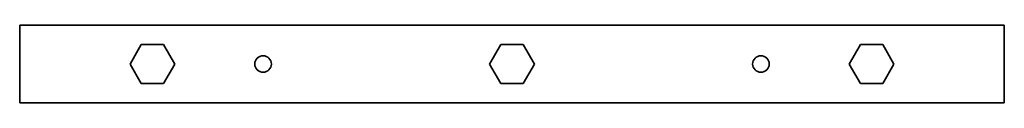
# Model space of a CAD drawing. Extents: x 506 to 684, y 414 to 428.
import ezdxf

# ---------------------------------------------------------------- set-up
doc = ezdxf.new("R2010")
doc.units = 0

msp = doc.modelspace()

# ---------------------------------------------------------------- linework, layer by layer
at = {"color": 7, "lineweight": 35}
for p, q in [((505.5, 427.5), (683.5, 427.5)), ((683.5, 413.5), (505.5, 413.5))]:
    msp.add_line(p, q, dxfattribs=at)
at = {"color": 7, "lineweight": 35, "ltscale": 0.35}
for p, q in [((505.5, 413.5), (505.5, 427.5)), ((683.5, 427.5), (683.5, 413.5))]:
    msp.add_line(p, q, dxfattribs=at)
at = {"color": 7, "lineweight": 35, "ltscale": 0.101036}
for p, q in [((527.479248, 424), (525.458557, 420.5)), ((533.541443, 420.5), (531.520752, 424)), ((592.479248, 424), (590.458557, 420.5)), ((598.541443, 420.5), (596.520752, 424)), ((657.479248, 424), (655.458557, 420.5)), ((663.541443, 420.5), (661.520752, 424)), ((525.458557, 420.5), (527.479248, 417)), ((531.520752, 417), (533.541443, 420.5)), ((590.458557, 420.5), (592.479248, 417)), ((596.520752, 417), (598.541443, 420.5)), ((655.458557, 420.5), (657.479248, 417)), ((661.520752, 417), (663.541443, 420.5))]:
    msp.add_line(p, q, dxfattribs=at)
at = {"color": 7, "lineweight": 35, "ltscale": 0.101038}
for p, q in [((531.520752, 424), (527.479248, 424)), ((596.520752, 424), (592.479248, 424)), ((661.520752, 424), (657.479248, 424)), ((527.479248, 417), (531.520752, 417)), ((592.479248, 417), (596.520752, 417)), ((657.479248, 417), (661.520752, 417))]:
    msp.add_line(p, q, dxfattribs=at)
at = {"color": 7, "lineweight": 35}
for centre in [(549.5, 420.5), (639.5, 420.5)]:
    msp.add_circle(centre, 1.5, dxfattribs=at)

doc.saveas('drawing.dxf')
